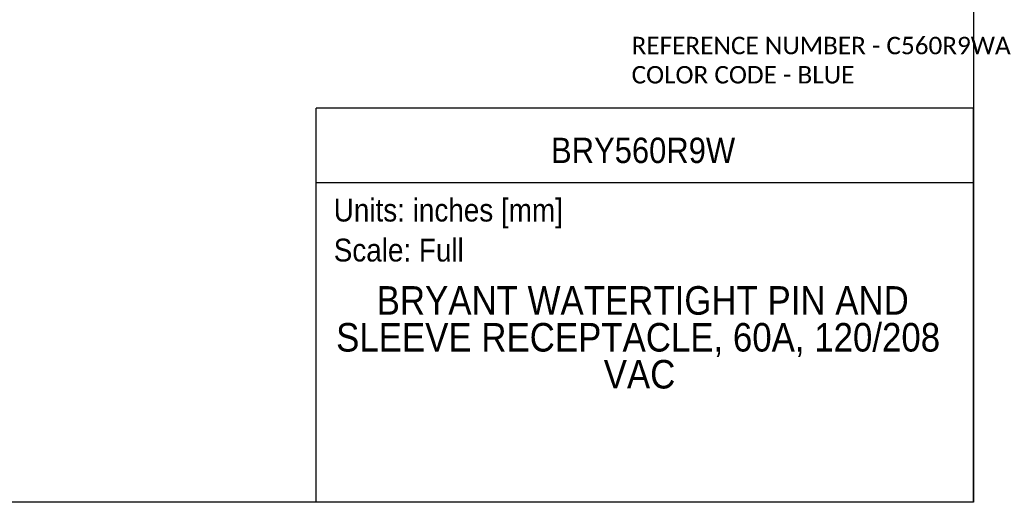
# Model space of a CAD drawing. Header units: inches. Extents: x 0 to 33.6, y 0 to 25.5.
# Tile 2 of 6: x 14.2 to 33.6, y 0 to 9.5. Entities that reach past the tile are written whole.
import ezdxf
from ezdxf.enums import TextEntityAlignment as Align

# ---------------------------------------------------------------- set-up
doc = ezdxf.new("R2010")
doc.units = ezdxf.units.IN
doc.header["$LTSCALE"] = 3
doc.header["$MEASUREMENT"] = 0
doc.linetypes.add('SLD-Solid', pattern=[0])
doc.layers.add('SLD-DEFPOINTS', color=7, linetype='Continuous')
doc.layers.add('TEXT', color=140, linetype='SLD-Solid', lineweight=25)
doc.styles.add('SLDTEXTSTYLE0', font='GOTHIC.TTF', dxfattribs={"width": 0.913})
doc.styles.add('SLDTEXTSTYLE1', font='CALIBRI.TTF')

# ---------------------------------------------------------------- blocks, each defined once
blk = doc.blocks.new('Block2')
at = {"color": 7, "linetype": 'SLD-Solid', "lineweight": 18}
for q in [(33, 25.5), (0, 0)]:
    blk.add_line((33, 0), q, dxfattribs=at)
blk = doc.blocks.new('SW_NOTE_0')
at = {"layer": 'TEXT', "color": 0, "insert": (0, 0.575), "char_height": 0.45, "attachment_point": 1, "style": 'SLDTEXTSTYLE0'}
blk.add_mtext('Scale: Full', dxfattribs=at)
blk = doc.blocks.new('SW_NOTE_0_1')
at = {"layer": 'TEXT', "color": 0, "insert": (0, 0.575), "char_height": 0.45, "attachment_point": 1, "style": 'SLDTEXTSTYLE0'}
blk.add_mtext('Units: inches [mm]', dxfattribs=at)
blk = doc.blocks.new('Block1')
at = {"layer": 'TEXT'}
for p, q in [((33, 7.767), (20.037, 7.767)), ((20.037, 0), (20.037, 7.767)), ((33, 0), (33, 7.767)), ((20.037, 6.307), (33, 6.307)), ((33, 0), (20.037, 0))]:
    blk.add_line(p, q, dxfattribs=at)
for name, p in [('SW_NOTE_0_1', (20.384, 5.41)), ('SW_NOTE_0', (20.384, 4.622))]:
    blk.add_blockref(name, p, dxfattribs=at)
at = {"layer": 'TEXT', "color": 140, "style": 'SLDTEXTSTYLE0', "width": 0.913}
for tag, height, p in [('AUTOATTR0', 0.5, (24.669, 6.538)), ('AUTOATTR1_0', 0.562, (21.231, 3.53)), ('AUTOATTR1_1', 0.562, (20.431, 2.803)), ('AUTOATTR1_2', 0.562, (25.708, 2.075))]:
    blk.add_attdef(tag, text='', height=height, dxfattribs=at).set_placement(p, align=Align.BOTTOM_LEFT)
blk = doc.blocks.new('SW_NOTE_0_2')
at = {"layer": 'TEXT', "color": 0, "char_height": 0.34375, "attachment_point": 1, "style": 'SLDTEXTSTYLE1'}
for s, insert in [('REFERENCE NUMBER - C560R9WA ', (0, 0.458)), ('COLOR CODE - BLUE', (0, -0.118))]:
    blk.add_mtext(s, dxfattribs=dict(at, insert=insert))

msp = doc.modelspace()

# ---------------------------------------------------------------- linework, layer by layer
at = {"color": 7, "linetype": 'SLD-Solid'}
for p, q in [((33, 25.5), (33, 0)), ((33, 0), (0, 0))]:
    msp.add_line(p, q, dxfattribs=at)

# ---------------------------------------------------------------- block references
at = {"layer": 'SLD-DEFPOINTS'}
msp.add_blockref('Block2', (0, 0), dxfattribs=at)
ref = msp.add_blockref('Block1', (0, 0), dxfattribs=at)
ref.add_attrib('AUTOATTR0', 'BRY560R9W', dxfattribs={"layer": 'TEXT', "height": 0.5, "style": 'SLDTEXTSTYLE0', "width": 0.913}).set_placement((24.669, 6.538), align=Align.BOTTOM_LEFT)
ref.add_attrib('AUTOATTR1_0', 'BRYANT WATERTIGHT PIN AND ', dxfattribs={"layer": 'TEXT', "height": 0.5625, "style": 'SLDTEXTSTYLE0', "width": 0.913}).set_placement((21.231, 3.53), align=Align.BOTTOM_LEFT)
ref.add_attrib('AUTOATTR1_1', 'SLEEVE RECEPTACLE, 60A, 120/208 ', dxfattribs={"layer": 'TEXT', "height": 0.5625, "style": 'SLDTEXTSTYLE0', "width": 0.913}).set_placement((20.431, 2.803), align=Align.BOTTOM_LEFT)
ref.add_attrib('AUTOATTR1_2', 'VAC', dxfattribs={"layer": 'TEXT', "height": 0.5625, "style": 'SLDTEXTSTYLE0', "width": 0.913}).set_placement((25.708, 2.075), align=Align.BOTTOM_LEFT)
at = {"layer": 'TEXT'}
msp.add_blockref('SW_NOTE_0_2', (26.258, 8.718), dxfattribs=at)

doc.saveas('drawing.dxf')
